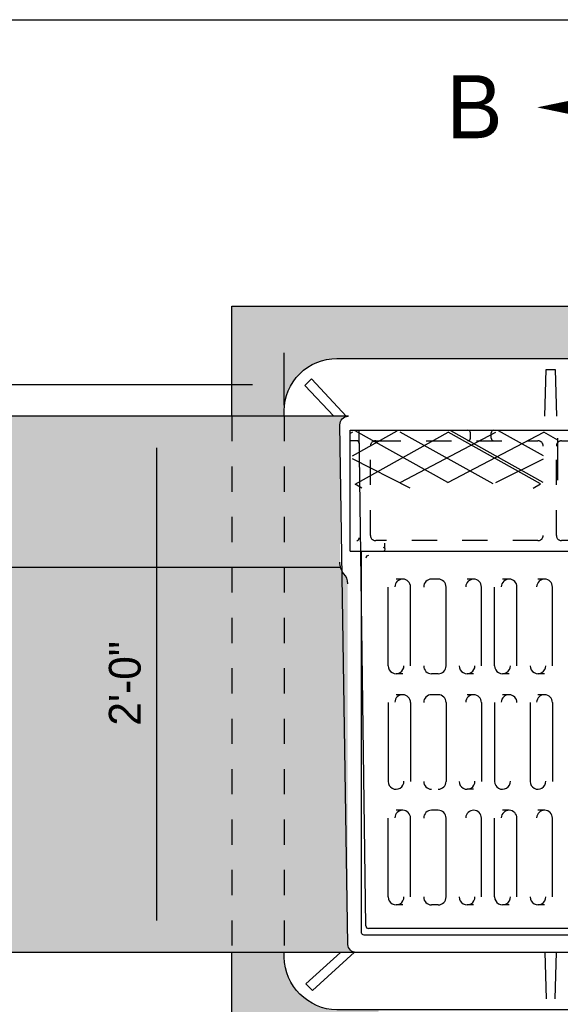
# Model space of a CAD drawing. Header units: feet. Extents: x 6 to 191, y 4 to 30.
# Tile 5 of 42: x 9.84 to 11.98, y 20.47 to 24.37. Entities that reach past the tile are written whole.
import ezdxf

# ---------------------------------------------------------------- set-up
doc = ezdxf.new("R2010")
doc.units = ezdxf.units.FT
doc.header["$MEASUREMENT"] = 0
for name, pattern in [('F', [0.15000000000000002, 0.1, -0.05]), ('HIDDEN', [0.375, 0.25, -0.125]), ('PHANTOM2', [1.25, 0.625, -0.125, 0.125, -0.125, 0.125, -0.125])]:
    doc.linetypes.add(name, pattern=pattern)
doc.layers.add('COLUMNS', color=6, linetype='Continuous', plot=False)
for name, color, linetype in [('DETAIL-HATCH-PATT', 247, 'Continuous'), ('DETAIL-HATCH-SOLID', 255, 'Continuous'), ('DETAILS', 4, 'Continuous'), ('Hatch', 7, 'Continuous'), ('PHANTOM', 7, 'PHANTOM2'), ('text', 9, 'Continuous')]:
    doc.layers.add(name, color=color, linetype=linetype)
doc.styles.get("Standard").update_dxf_attribs({"font": 'font31.shx'})
doc.dimstyles.get("Standard").update_dxf_attribs({"dimtxt": 0.18, "dimasz": 0.18, "dimexe": 0.18, "dimexo": 0.0625, "dimgap": 0.09, "dimtad": 0, "dimtih": 1, "dimtoh": 1, "dimdec": 4, "dimzin": 0, "dimdsep": 46, "dimtxsty": 'Standard', "dimcen": 0.09, "dimadec": 0, "dimazin": 0, "dimtfac": 1, "dimtdec": 4, "dimtofl": 0, "dimtmove": 0, "dimatfit": 3, "dimfxl": 1, "dimtolj": 1, "dimtzin": 0, "dimarcsym": 0})

# ---------------------------------------------------------------- blocks, each defined once
blk = doc.blocks.new('*D45')
at = {"layer": 'Defpoints', "color": 0, "linetype": 'Continuous', "transparency": 16777216}
for p in [(10.89027161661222, 22.92782220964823), (7.682800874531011, 22.80236847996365), (10.89027161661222, 22.80236847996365)]:
    blk.add_point(p, dxfattribs=at)
at = {"layer": 'text', "color": 0, "linetype": 'Continuous', "lineweight": -2, "transparency": 16777216}
for p, q in [((7.682800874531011, 22.84611847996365), (7.682800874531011, 23.05382220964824)), ((10.89027161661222, 22.84611847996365), (10.89027161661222, 23.05382220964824)), ((7.808800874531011, 22.92782220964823), (10.76427161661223, 22.92782220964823))]:
    blk.add_line(p, q, dxfattribs=at)
at = {"layer": 'text', "color": 0, "linetype": 'Continuous', "transparency": 16777216}
for points in [[(7.808800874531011, 22.94882220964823), (7.808800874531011, 22.90682220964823), (7.682800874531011, 22.92782220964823)], [(10.76427161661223, 22.94882220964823), (10.76427161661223, 22.90682220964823), (10.89027161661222, 22.92782220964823)]]:
    blk.add_solid(points, dxfattribs=at)
at = {"layer": 'text', "color": 0, "linetype": 'Continuous', "transparency": 16777216, "insert": (9.260600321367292, 23.05382220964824), "char_height": 0.126, "attachment_point": 5}
blk.add_mtext('\\A1;3\'-0"', dxfattribs=at)
blk = doc.blocks.new('*D52')
at = {"layer": 'Defpoints', "color": 0, "linetype": 'Continuous', "transparency": 16777216}
for p in [(10.38487593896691, 22.80236847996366), (10.68280087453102, 22.80236847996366), (10.68280087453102, 20.67564903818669)]:
    blk.add_point(p, dxfattribs=at)
at = {"layer": 'text', "color": 0, "linetype": 'Continuous', "lineweight": -2, "transparency": 16777216}
blk.add_line((10.38487593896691, 20.80164903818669), (10.38487593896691, 22.67636847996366), dxfattribs=at)
at = {"layer": 'text', "color": 0, "linetype": 'Continuous', "transparency": 16777216}
for points in [[(10.36387593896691, 22.67636847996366), (10.40587593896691, 22.67636847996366), (10.38487593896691, 22.80236847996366)], [(10.36387593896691, 20.80164903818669), (10.40587593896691, 20.80164903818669), (10.38487593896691, 20.67564903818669)]]:
    blk.add_solid(points, dxfattribs=at)
at = {"layer": 'text', "color": 0, "linetype": 'Continuous', "transparency": 16777216, "insert": (10.25887593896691, 21.74240152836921), "char_height": 0.126, "attachment_point": 5, "rotation": 90}
blk.add_mtext('\\A1;2\'-0"', dxfattribs=at)

msp = doc.modelspace()

# ---------------------------------------------------------------- hatches: boundary and pattern name
at = {"layer": 'DETAIL-HATCH-PATT', "linetype": 'Continuous'}
h = msp.add_hatch(dxfattribs=at)
h.set_pattern_fill('AR-CONC', color=256, scale=0.025)
h.set_pattern_definition([(49.99999999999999, (-176.4645300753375, 3.377003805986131), (0.1793150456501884, -0.0156880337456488), [0.01875, -0.20625]), (355, (-176.4645300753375, 3.377003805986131), (-0.03468783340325, 0.188048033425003), [0.015, -0.165]), (100.45144446, (-176.4495871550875, 3.375696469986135), (0.144627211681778, 0.1723599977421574), [0.01593504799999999, -0.1752855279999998]), (46.1842, (-176.4645300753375, 3.427003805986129), (0.2668103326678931, -0.0413798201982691), [0.02812499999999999, -0.3093749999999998]), (96.63563549, (-176.4422958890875, 3.423555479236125), (0.2336654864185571, 0.2435296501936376), [0.0239025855, -0.26292844]), (351.1841639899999, (-176.4645300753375, 3.427003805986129), (0.2336654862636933, 0.2435296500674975), [0.0225, -0.24750000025]), (21, (-176.4395300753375, 3.414503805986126), (0.1492267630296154, -0.1006547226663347), [0.01875, -0.20625]), (326, (-176.4395300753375, 3.414503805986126), (0.0608288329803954, 0.1812875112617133), [0.015, -0.165]), (71.45144474, (-176.4270945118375, 3.406115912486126), (0.2100555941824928, 0.0806327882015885), [0.0159350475, -0.175285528]), (37.50000000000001, (-176.4645300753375, 3.377003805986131), (0.0030399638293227, 0.0832234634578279), [0, -0.163, 0, -0.1675, 0, -0.165625]), (7.499999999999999, (-176.4645300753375, 3.377003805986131), (0.0657673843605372, 0.0986029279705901), [0, -0.0955, 0, -0.15925, 0, -0.063125]), (327.5, (-176.5202800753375, 3.377003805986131), (0.1334556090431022, -0.0056387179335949), [0, -0.0625, 0, -0.195, 0, -0.25875]), (317.5, (-176.5452800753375, 3.377003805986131), (0.1457965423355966, 0.0250262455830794), [0, -0.08125, 0, -0.1295, 0, -0.18375])])
edge = h.paths.add_edge_path()
edge.add_line((14.68280087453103, 23.23787462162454), (10.68280087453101, 23.23787462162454))
edge.add_line((10.68280087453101, 23.23787462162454), (10.68280087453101, 22.80236847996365))
edge.add_line((10.68280087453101, 22.80236847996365), (10.89027161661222, 22.80236847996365))
edge.add_line((10.89027161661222, 22.80236847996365), (10.89027161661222, 22.82331282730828))
edge.add_arc((11.0976417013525, 22.82331282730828), 0.207370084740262, 90.4873738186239, 179.9999999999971, ccw=False)
edge.add_line((11.09587777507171, 23.0306754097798), (14.26442976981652, 23.0306754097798))
edge.add_arc((14.26530594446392, 22.82066085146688), 0.210016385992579, 0.7235200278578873, 90.23903494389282, ccw=False)
edge.add_line((14.4753055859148, 22.82331282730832), (14.4753055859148, 22.80236847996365))
edge.add_line((14.4753055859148, 22.80236847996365), (14.68280087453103, 22.80236847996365))
edge.add_line((14.68280087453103, 22.80236847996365), (14.68280087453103, 23.23787462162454))
edge = h.paths.add_edge_path()
edge.add_line((14.09946754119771, 20.44734210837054), (14.18280087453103, 20.23787462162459))
edge.add_line((14.18280087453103, 20.23787462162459), (14.68280087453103, 20.23787462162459))
edge.add_line((14.68280087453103, 20.23787462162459), (14.68280087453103, 20.67634504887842))
edge.add_line((14.68280087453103, 20.67634504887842), (14.4753055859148, 20.67634504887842))
edge.add_line((14.4753055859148, 20.67634504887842), (14.4753055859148, 20.66437560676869))
edge.add_arc((14.26222163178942, 20.66042586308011), 0.2131205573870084, -88.93519295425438, 1.0619182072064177, ccw=False)
edge.add_line((14.26618211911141, 20.44734210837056), (14.09946754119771, 20.44734210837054))
edge = h.paths.add_edge_path()
edge.add_line((11.18280087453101, 20.23787462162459), (11.26613420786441, 20.44734210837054))
edge.add_line((11.26613420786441, 20.44734210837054), (11.10734249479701, 20.44734210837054))
edge.add_arc((11.10337406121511, 20.66044455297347), 0.2131393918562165, 181.0668494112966, 271.066849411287, ccw=False)
edge.add_line((10.89027161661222, 20.65647611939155), (10.89027161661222, 20.67564903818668))
edge.add_line((10.89027161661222, 20.67564903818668), (10.68280087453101, 20.67564903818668))
edge.add_line((10.68280087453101, 20.67564903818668), (10.68280087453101, 20.23787462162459))
edge.add_line((10.68280087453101, 20.23787462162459), (11.18280087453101, 20.23787462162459))
at = {"layer": 'DETAIL-HATCH-SOLID', "linetype": 'Continuous'}
h = msp.add_hatch(color=256, dxfattribs=at)
h.dxf.hatch_style = 1
h.paths.add_polyline_path([(7.59946754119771, 22.80236847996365), (7.099473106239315, 22.80236847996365), (7.0994845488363, 22.20175803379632), (7.59946754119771, 22.20175803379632)])
h.paths.add_polyline_path([(7.59946754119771, 22.20175803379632), (7.0994845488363, 22.20175803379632), (7.099491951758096, 21.81318609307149), (6.931143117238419, 21.81318609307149), (7.267791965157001, 21.66483142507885), (7.09946754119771, 21.66483142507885), (7.09946754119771, 20.67564903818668), (7.59946754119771, 20.67564903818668)])
edge = h.paths.add_edge_path()
edge.add_arc((11.14594510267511, 22.76724857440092), 0.0351657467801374, 92.9258561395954, 180, ccw=False)
edge.add_line((11.14415011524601, 22.80236847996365), (7.682800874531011, 22.80236847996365))
edge.add_line((7.682800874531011, 22.80236847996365), (7.682800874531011, 22.20175803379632))
edge.add_line((7.682800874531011, 22.20175803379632), (11.11398274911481, 22.20175803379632))
edge.add_arc((11.18732606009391, 22.22368718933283), 0.0765514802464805, 180.6400256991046, 196.6463102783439, ccw=False)
edge.add_line((11.110779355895, 22.22283208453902), (11.110779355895, 22.76724857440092))
edge = h.paths.add_edge_path()
edge.add_arc((11.08774277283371, 22.13872190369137), 0.0546630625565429, 1.360219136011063, 35.80627580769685)
edge.add_arc((11.18732606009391, 22.22368718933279), 0.07655148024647, 196.6463102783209, 223.8002770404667, ccw=False)
edge.add_line((11.11398274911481, 22.20175803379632), (7.682800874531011, 22.20175803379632))
edge.add_line((7.682800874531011, 22.20175803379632), (7.682800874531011, 20.67564903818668))
edge.add_line((7.682800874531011, 20.67564903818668), (11.17576119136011, 20.67564903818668))
edge.add_arc((11.17505152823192, 20.70831960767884), 0.0326782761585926, 181.8579664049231, 271.2443709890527, ccw=False)
edge.add_line((11.14239043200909, 20.70726011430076), (11.14239043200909, 22.14001949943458))
edge = h.paths.add_edge_path()
edge.add_line((17.68280087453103, 22.20175803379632), (14.25160499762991, 22.20175803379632))
edge.add_arc((14.17826168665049, 22.22368718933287), 0.0765514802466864, 316.1997229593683, 343.3536897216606, ccw=False)
edge.add_arc((14.27784497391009, 22.13872190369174), 0.0546630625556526, 144.1937241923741, 181.3602191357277)
edge.add_line((14.2231973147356, 22.13742430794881), (14.2231973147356, 20.70937910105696))
edge.add_arc((14.19053621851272, 20.70831960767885), 0.0326782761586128, -78.08786366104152, 1.85796640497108, ccw=False)
edge.add_line((14.19728138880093, 20.67634504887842), (17.68280087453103, 20.67634504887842))
edge.add_line((17.68280087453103, 20.67634504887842), (17.68280087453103, 22.20175803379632))
edge = h.paths.add_edge_path()
edge.add_line((17.68280087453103, 22.80236847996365), (14.21784765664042, 22.80236847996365))
edge.add_arc((14.21964264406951, 22.76724857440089), 0.0351657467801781, 5.7980287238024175e-12, 92.92585613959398, ccw=False)
edge.add_line((14.2548083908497, 22.7672485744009), (14.2548083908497, 22.22454229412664))
edge.add_arc((14.17826168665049, 22.22368718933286), 0.0765514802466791, -16.646310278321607, 0.6400256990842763, ccw=False)
edge.add_line((14.25160499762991, 22.20175803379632), (17.68280087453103, 22.20175803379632))
edge.add_line((17.68280087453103, 22.20175803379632), (17.68280087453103, 22.80236847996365))
h.paths.add_polyline_path([(18.26613977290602, 22.80236847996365), (17.76613420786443, 22.80236847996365), (17.76613420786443, 22.20175803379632), (18.266151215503, 22.20175803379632)])
h.paths.add_polyline_path([(18.26613420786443, 21.66483142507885), (18.43445863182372, 21.66483142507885), (18.09780978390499, 21.81318609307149), (18.2661586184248, 21.81318609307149), (18.266151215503, 22.20175803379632), (17.76613420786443, 22.20175803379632), (17.76613420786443, 20.67634504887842), (18.26613420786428, 20.67634504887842)])

# ---------------------------------------------------------------- linework, layer by layer
at = {"layer": 'COLUMNS'}
msp.add_lwpolyline([(6.09751995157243, 3.624450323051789), (6.097519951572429, 24.37445032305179), (36.47251995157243, 24.37445032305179), (36.47251995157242, 3.624450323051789)], close=True, dxfattribs=at)
at = {"layer": 'DETAILS'}
msp.add_line((11.11399562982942, 22.20175803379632), (7.09946754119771, 22.20175803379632), dxfattribs=at)
for points in [[(10.68280087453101, 23.23787462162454), (14.68280087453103, 23.23787462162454)], [(10.68280087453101, 22.80236847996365), (10.68280087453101, 23.23787462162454)], [(11.14556944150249, 22.80236847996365), (7.09946754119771, 22.80236847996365)], [(11.17576119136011, 20.67564903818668), (7.09946754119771, 20.67564903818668)], [(10.68280087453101, 20.23787462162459), (10.68280087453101, 20.67564903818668)]]:
    msp.add_lwpolyline(points, dxfattribs=at)
at = {"layer": 'Hatch'}
for p, q in [((11.1515438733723, 22.74617452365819), (14.21404387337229, 22.74617452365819)), ((11.1515438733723, 22.26700785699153), (11.1515438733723, 22.74617452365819)), ((11.16101294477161, 22.73819106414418), (11.1515438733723, 22.73286471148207)), ((11.16101294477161, 22.6444410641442), (11.3383031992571, 22.7441668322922)), ((11.5393560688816, 22.53921117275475), (11.17163653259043, 22.7441668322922)), ((11.17163653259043, 22.53211412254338), (11.5401945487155, 22.73819106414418)), ((11.2140438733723, 20.7807957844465), (11.18800220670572, 22.74617452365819)), ((11.3497652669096, 22.53921117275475), (11.72978535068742, 22.73819106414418)), ((11.71832328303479, 22.53323540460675), (11.3506037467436, 22.73819106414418)), ((11.5393560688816, 22.53921117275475), (11.9193761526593, 22.73819106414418)), ((11.90623712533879, 22.53323540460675), (11.5401945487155, 22.73819106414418)), ((11.91686071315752, 22.53921117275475), (11.5508181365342, 22.7441668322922)), ((11.62864665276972, 22.71492452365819), (11.62864665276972, 22.73575785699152)), ((11.71089942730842, 22.71492452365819), (11.71089942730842, 22.73575785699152)), ((11.91853767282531, 22.64491270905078), (11.74040893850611, 22.7441668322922)), ((11.974460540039, 22.70720609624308), (11.9193761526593, 22.73819106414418)), ((11.177585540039, 22.70450785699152), (11.154148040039, 22.70450785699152)), ((11.974460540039, 22.54822792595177), (11.974460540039, 22.71489459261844)), ((11.38907930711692, 22.51709702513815), (11.16101294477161, 22.63248952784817)), ((11.72894687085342, 22.53921117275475), (11.91769919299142, 22.63248952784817)), ((11.1983335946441, 22.51709702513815), (11.17163653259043, 22.53211412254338)), ((11.8775466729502, 22.51709702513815), (11.90623712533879, 22.53323540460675)), ((11.28956470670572, 22.27742452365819), (11.28956470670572, 22.29825785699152)), ((11.1515438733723, 22.26700785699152), (14.21404387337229, 22.26700785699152)), ((11.35987720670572, 22.1557957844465), (11.333835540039, 22.1557957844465)), ((11.50050220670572, 22.1557957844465), (11.474460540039, 22.1557957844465)), ((11.64112720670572, 22.1557957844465), (11.615085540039, 22.1557957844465)), ((11.7817522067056, 22.1557957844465), (11.755710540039, 22.1557957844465)), ((11.92237720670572, 22.1557957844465), (11.896335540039, 22.1557957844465)), ((11.302585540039, 21.8120457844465), (11.302585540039, 22.1245457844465)), ((11.3911272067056, 21.8120457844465), (11.3911272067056, 22.1245457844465)), ((11.53175220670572, 21.8120457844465), (11.53175220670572, 22.1245457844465)), ((11.67237720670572, 21.8120457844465), (11.67237720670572, 22.1245457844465)), ((11.724460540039, 21.8120457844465), (11.724460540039, 22.1245457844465)), ((11.81300220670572, 21.8120457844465), (11.81300220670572, 22.1245457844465)), ((11.9536272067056, 21.8120457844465), (11.9536272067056, 22.1245457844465)), ((11.35987720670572, 21.7807957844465), (11.333835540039, 21.7807957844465)), ((11.50050220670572, 21.7807957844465), (11.474460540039, 21.7807957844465)), ((11.64112720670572, 21.7807957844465), (11.615085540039, 21.7807957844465)), ((11.7817522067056, 21.7807957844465), (11.755710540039, 21.7807957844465)), ((11.92237720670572, 21.7807957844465), (11.896335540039, 21.7807957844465)), ((11.35987720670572, 21.69746245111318), (11.333835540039, 21.69746245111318)), ((11.50050220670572, 21.69746245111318), (11.474460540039, 21.69746245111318)), ((11.64112720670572, 21.69746245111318), (11.615085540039, 21.69746245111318)), ((11.7817522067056, 21.69746245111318), (11.755710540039, 21.69746245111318)), ((11.92237720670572, 21.69746245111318), (11.896335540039, 21.69746245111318)), ((11.302585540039, 21.66621245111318), (11.302585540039, 21.35371245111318)), ((11.3911272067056, 21.66621245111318), (11.3911272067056, 21.35371245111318)), ((11.53175220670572, 21.66621245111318), (11.53175220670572, 21.35371245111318)), ((11.67237720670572, 21.66621245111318), (11.67237720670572, 21.35371245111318)), ((11.724460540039, 21.66621245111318), (11.724460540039, 21.35371245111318)), ((11.865085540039, 21.66621245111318), (11.865085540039, 21.35371245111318)), ((11.9536272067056, 21.66621245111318), (11.9536272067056, 21.35371245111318)), ((11.64112720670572, 21.32246245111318), (11.615085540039, 21.32246245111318)), ((11.302585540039, 20.89537911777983), (11.302585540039, 21.20787911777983)), ((11.35987720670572, 21.23912911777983), (11.333835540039, 21.23912911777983)), ((11.3911272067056, 20.89537911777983), (11.3911272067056, 21.20787911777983)), ((11.50050220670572, 21.23912911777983), (11.474460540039, 21.23912911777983)), ((11.53175220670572, 20.89537911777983), (11.53175220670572, 21.20787911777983)), ((11.67237720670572, 20.89537911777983), (11.67237720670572, 21.20787911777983)), ((11.724460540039, 20.89537911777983), (11.724460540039, 21.20787911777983)), ((11.7817522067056, 21.23912911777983), (11.755710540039, 21.23912911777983)), ((11.81300220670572, 20.89537911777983), (11.81300220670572, 21.20787911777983)), ((11.92237720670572, 21.23912911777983), (11.896335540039, 21.23912911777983)), ((11.9536272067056, 20.89537911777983), (11.9536272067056, 21.20787911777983)), ((11.35987720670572, 20.86412911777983), (11.333835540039, 20.86412911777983)), ((11.50050220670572, 20.86412911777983), (11.474460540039, 20.86412911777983)), ((11.64112720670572, 20.86412911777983), (11.615085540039, 20.86412911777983)), ((11.7817522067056, 20.86412911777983), (11.755710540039, 20.86412911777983)), ((11.92237720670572, 20.86412911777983), (11.896335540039, 20.86412911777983)), ((14.14112720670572, 20.77037911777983), (11.224460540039, 20.77037911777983))]:
    msp.add_line(p, q, dxfattribs=at)
at = {"layer": 'Hatch', "linetype": 'Continuous'}
for points in [[(10.89027161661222, 22.80236847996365), (10.89027161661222, 22.82331282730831, -0.4167071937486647), (11.0994056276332, 23.0306754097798), (14.26618211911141, 23.0306754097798, -0.4093015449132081), (14.4753055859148, 22.82331282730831), (14.4753055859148, 22.80236847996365)], [(11.110779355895, 22.76724857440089, -0.3993346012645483), (11.14415011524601, 22.80236847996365)], [(14.2548083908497, 22.76724857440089), (14.2231973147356, 20.70726011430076, -0.4110803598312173), (14.18982655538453, 20.67564903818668), (11.17576119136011, 20.67564903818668, -0.4110803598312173), (11.14239043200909, 20.70726011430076), (11.110779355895, 22.76724857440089)], [(14.15821547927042, 20.74413970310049), (11.20737226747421, 20.74413970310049, -0.3619386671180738), (11.19683524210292, 20.75291704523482), (11.19683524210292, 22.26700785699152)], [(11.14239043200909, 22.13742430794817, 0.2057076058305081), (11.12630360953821, 22.17746609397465, -0.1606299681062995), (11.110779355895, 22.22283208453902)], [(14.4753055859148, 20.67634504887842), (14.4753055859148, 20.65647611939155, -0.4033831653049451), (14.26618211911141, 20.44734210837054), (11.0994056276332, 20.44734210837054, -0.4033477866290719), (10.89027161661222, 20.65647611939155), (10.89027161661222, 20.67564903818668)]]:
    msp.add_lwpolyline(points, format="xyb", dxfattribs=at)
for points in [[(11.92388999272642, 22.80236847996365), (11.92915850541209, 22.98676642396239), (11.96427841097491, 22.98676642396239), (11.9695469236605, 22.80236847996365)], [(10.99839144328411, 22.94988683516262), (10.97204887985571, 22.92354427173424), (11.08656903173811, 22.80236847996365)], [(11.13717738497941, 22.80130377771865), (10.99839144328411, 22.94988683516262)], [(11.17970427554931, 22.74617452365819), (14.18588347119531, 22.74617452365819)], [(11.16830635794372, 20.67634504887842), (11.00190027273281, 20.52462185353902), (10.97555770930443, 20.55096441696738), (11.11379801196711, 20.67564903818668)], [(11.92388999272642, 20.67634504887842), (11.92915850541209, 20.49194710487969)], [(11.96427841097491, 20.49194710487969), (11.9695469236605, 20.67634504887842)]]:
    msp.add_lwpolyline(points, dxfattribs=at)
at = {"layer": 'Hatch', "linetype": 'HIDDEN', "ltscale": 0.1}
for points in [[(10.68280087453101, 22.80236847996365), (10.68280087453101, 20.67564903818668)], [(10.89027161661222, 22.80236847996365), (10.89027161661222, 20.67634504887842)]]:
    msp.add_lwpolyline(points, dxfattribs=at)
at = {"layer": 'Hatch', "linetype": 'F'}
for points in [[(11.9171688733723, 22.32950785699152, -0.4142135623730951), (11.896335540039, 22.30867452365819), (11.2528696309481, 22.30867452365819, -0.4142135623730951), (11.2320362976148, 22.32950785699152), (11.2320362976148, 22.68367452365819, -0.4142135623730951), (11.2528696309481, 22.70450785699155), (11.89594278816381, 22.70450785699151)], [(11.89633556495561, 22.70450785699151, -0.4142132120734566), (11.9171688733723, 22.68367452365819)], [(12.63591889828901, 22.70450785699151, -0.4142132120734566), (12.65675220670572, 22.68367452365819), (12.65675220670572, 22.32950785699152, -0.4142135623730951), (12.63591887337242, 22.30867452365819), (11.990085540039, 22.30867452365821, -0.4142135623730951), (11.96925220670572, 22.32950785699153), (11.96925220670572, 22.68367452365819, -0.4142135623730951), (11.990085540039, 22.70450785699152), (12.63552612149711, 22.70450785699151)]]:
    msp.add_lwpolyline(points, format="xyb", dxfattribs=at)
at = {"layer": 'Hatch'}
for centre, radius, start, end in [((11.61822998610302, 22.73575785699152), 0.0104166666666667, 0, 90), ((11.72131609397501, 22.73575785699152), 0.0104166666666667, 90, 180), ((11.177585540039, 22.69409119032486), 0.0104166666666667, 0, 90), ((11.61822998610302, 22.71492452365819), 0.0104166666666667, 270, 0), ((11.72131609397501, 22.71492452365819), 0.0104166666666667, 180, 270), ((11.177585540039, 22.31909119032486), 0.0104166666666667, 270, 0), ((11.28317777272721, 22.2741316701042), 0.00718580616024, 277.5315453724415, 81.17750225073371), ((11.224460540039, 22.23912911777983), 0.0104166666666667, 90, 180), ((11.35987720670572, 22.1245457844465), 0.03125, 0, 177.6169164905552), ((11.474460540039, 22.1245457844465), 0.03125, 90, 180), ((11.50050220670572, 22.1245457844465), 0.03125, 0, 90), ((11.64112720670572, 22.1245457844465), 0.03125, 0, 177.6169164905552), ((11.7817522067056, 22.1245457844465), 0.03125, 0, 177.6169164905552), ((11.92237720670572, 22.1245457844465), 0.03125, 0, 177.6169164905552), ((11.333835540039, 21.8120457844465), 0.03125, 180, 0.9634109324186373), ((11.474460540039, 21.8120457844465), 0.03125, 180, 270), ((11.50050220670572, 21.8120457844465), 0.03125, 270, 0), ((11.615085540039, 21.8120457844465), 0.03125, 180, 0.9634109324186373), ((11.755710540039, 21.8120457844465), 0.03125, 180, 0.9634109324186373), ((11.896335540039, 21.8120457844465), 0.03125, 180, 0.9634109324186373), ((11.35987720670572, 21.66621245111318), 0.03125, 0, 177.6169164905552), ((11.474460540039, 21.66621245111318), 0.03125, 90, 180), ((11.50050220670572, 21.66621245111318), 0.03125, 0, 90), ((11.64112720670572, 21.66621245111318), 0.03125, 0, 177.6169164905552), ((11.7817522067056, 21.66621245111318), 0.03125, 0, 177.6169164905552), ((11.92237720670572, 21.66621245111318), 0.03125, 0, 177.6169164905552), ((11.333835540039, 21.35371245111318), 0.03125, 180, 0.9634109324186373), ((11.474460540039, 21.35371245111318), 0.03125, 180, 270), ((11.50050220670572, 21.35371245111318), 0.03125, 270, 0), ((11.615085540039, 21.35371245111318), 0.03125, 180, 0.9634109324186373), ((11.755710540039, 21.35371245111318), 0.03125, 180, 0.9634109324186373), ((11.896335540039, 21.35371245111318), 0.03125, 180, 0.9634109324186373), ((11.35987720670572, 21.20787911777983), 0.03125, 0, 177.6169164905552), ((11.474460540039, 21.20787911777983), 0.03125, 90, 180), ((11.50050220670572, 21.20787911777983), 0.03125, 0, 90), ((11.64112720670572, 21.20787911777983), 0.03125, 0, 177.6169164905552), ((11.7817522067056, 21.20787911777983), 0.03125, 0, 177.6169164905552), ((11.92237720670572, 21.20787911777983), 0.03125, 0, 177.6169164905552), ((11.333835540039, 20.89537911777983), 0.03125, 180, 0.9634109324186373), ((11.474460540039, 20.89537911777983), 0.03125, 180, 270), ((11.50050220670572, 20.89537911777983), 0.03125, 270, 0), ((11.615085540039, 20.89537911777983), 0.03125, 180, 0.9634109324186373), ((11.755710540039, 20.89537911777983), 0.03125, 180, 0.9634109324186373), ((11.896335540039, 20.89537911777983), 0.03125, 180, 0.9634109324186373), ((11.224460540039, 20.7807957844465), 0.0104166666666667, 180, 270)]:
    msp.add_arc(centre, radius, start, end, dxfattribs=at)
at = {"layer": 'PHANTOM', "linetype": 'Continuous'}
msp.add_lwpolyline([(11.89281800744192, 24.02664888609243, 0, 0.15000000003, 0), (12.25565799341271, 24.02664888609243, 0.15000000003, 0.15000000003, 0)], format="xyseb", dxfattribs=at)

# ---------------------------------------------------------------- texts
at = {"layer": 'text', "insert": (11.53277787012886, 24.15443113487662), "char_height": 0.25, "width": 6.794460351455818, "attachment_point": 1}
msp.add_mtext('B', dxfattribs=at)

# ---------------------------------------------------------------- dimensions: what is measured, and where the dimension line sits
at = {"layer": 'text', "linetype": 'Continuous'}
for base, p1, p2, angle, text, override, picture, middle in [((10.89027161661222, 22.92782220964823), (7.682800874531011, 22.80236847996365), (10.89027161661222, 22.80236847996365), 0, '3\'-0"', {"dimscale": 0.7, "dimtad": 1, "dimtih": 0, "dimtoh": 0, "dimse1": 0, "dimse2": 0}, '*D45', (9.260600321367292, 22.92782220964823)), ((10.38487593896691, 22.80236847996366), (10.68280087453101, 20.67564903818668), (10.68280087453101, 22.80236847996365), 90, '2\'-0"', {"dimscale": 0.7, "dimtad": 1, "dimtih": 0, "dimtoh": 0, "dimse1": 1, "dimse2": 1}, '*D52', (10.38487593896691, 21.74240152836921))]:
    dim = msp.add_linear_dim(base=base, p1=p1, p2=p2, angle=angle, text=text, dimstyle='Standard', override=override, dxfattribs=at)
    dim.commit()
    dim.dimension.update_dxf_attribs({"geometry": picture, "text_midpoint": middle, "dimtype": 161})

doc.saveas('drawing.dxf')
